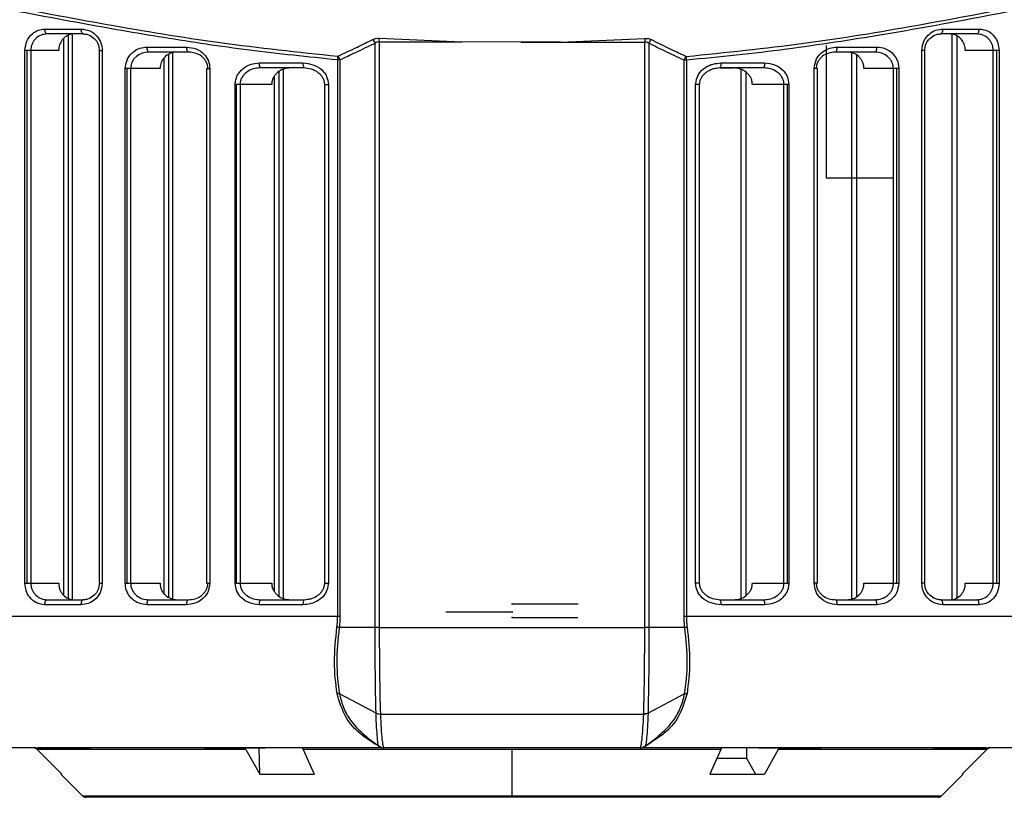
# Model space of a CAD drawing. Header units: millimetres. Extents: x -155 to 150, y 0 to 248.
# Tile 8 of 16: x 54 to 114, y 5 to 52. Entities that reach past the tile are written whole.
import ezdxf

# ---------------------------------------------------------------- set-up
doc = ezdxf.new("R2010")
doc.units = ezdxf.units.MM
doc.header["$PDSIZE"] = -1

msp = doc.modelspace()

# ---------------------------------------------------------------- linework, layer by layer
at = {"color": 7, "linetype": 'Continuous', "lineweight": 25}
for p, q in [((55.569, 51.752), (57.77, 51.752)), ((57.895, 51.452), (55.705, 51.452)), ((57.217, 51.452), (57.217, 17.081)), ((57.911, 51.452), (57.344, 51.452)), ((112.157, 51.452), (109.967, 51.452)), ((110.092, 51.752), (112.293, 51.752)), ((110.645, 51.452), (110.645, 17.081)), ((56.712, 17.347), (56.712, 51.188)), ((57.005, 17.151), (57.005, 51.383)), ((75.618, 15.395), (75.618, 50.892)), ((75.869, 50.966), (80.885, 50.963)), ((75.869, 50.966), (75.869, 15.395)), ((75.871, 51.192), (80.885, 50.963)), ((86.87, 50.96), (80.885, 50.963)), ((86.87, 50.96), (91.992, 51.184)), ((86.87, 50.96), (91.993, 50.958)), ((91.993, 15.395), (91.993, 50.958)), ((92.244, 50.884), (92.244, 15.395)), ((110.938, 51.333), (110.938, 17.2)), ((54.356, 18.081), (54.356, 50.452)), ((56.404, 50.452), (54.356, 50.452)), ((54.498, 18.081), (54.498, 50.452)), ((54.71, 50.452), (54.71, 18.081)), ((58.865, 50.452), (58.865, 18.081)), ((58.865, 50.452), (59.046, 50.452)), ((59.046, 50.452), (59.046, 18.081)), ((61.774, 50.655), (64.185, 50.655)), ((64.279, 50.355), (61.881, 50.355)), ((63.315, 50.305), (63.315, 17.132)), ((105.981, 50.355), (103.582, 50.355)), ((103.677, 50.655), (106.088, 50.655)), ((104.547, 50.304), (104.547, 17.132)), ((108.816, 18.081), (108.816, 50.452)), ((108.996, 50.452), (108.816, 50.452)), ((108.996, 18.081), (108.996, 50.452)), ((113.506, 50.452), (111.458, 50.452)), ((113.152, 18.081), (113.152, 50.452)), ((113.364, 18.081), (113.364, 50.452)), ((113.506, 50.452), (113.506, 18.081)), ((62.801, 17.446), (62.801, 49.972)), ((63.094, 17.224), (63.094, 50.212)), ((68.582, 49.687), (71.238, 49.687)), ((73.482, 49.875), (73.345, 49.875)), ((73.345, 16.081), (73.345, 49.875)), ((73.482, 49.875), (73.482, 16.081)), ((94.38, 16.081), (94.38, 49.86)), ((94.517, 49.86), (94.38, 49.86)), ((94.517, 49.86), (94.517, 16.081)), ((96.624, 49.688), (99.28, 49.688)), ((104.84, 50.167), (104.84, 17.269)), ((60.447, 18.081), (60.447, 49.355)), ((62.561, 49.355), (60.447, 49.355)), ((60.56, 18.081), (60.56, 49.355)), ((60.772, 49.355), (60.772, 18.081)), ((65.372, 49.355), (65.372, 18.081)), ((65.372, 49.355), (65.584, 49.355)), ((65.584, 49.355), (65.584, 18.081)), ((71.299, 49.387), (68.655, 49.387)), ((69.799, 17.294), (69.799, 49.175)), ((70.034, 49.302), (70.034, 17.166)), ((96.563, 49.388), (96.119, 49.328)), ((99.207, 49.388), (96.563, 49.388)), ((96.564, 49.387), (97.384, 49.387)), ((97.828, 49.303), (97.828, 17.166)), ((98.121, 49.143), (98.121, 17.325)), ((102.278, 18.081), (102.278, 49.355)), ((102.49, 49.355), (102.278, 49.355)), ((102.49, 18.081), (102.49, 49.355)), ((107.415, 49.355), (105.301, 49.355)), ((107.09, 18.081), (107.09, 49.355)), ((107.302, 18.081), (107.302, 49.355)), ((107.415, 49.355), (107.415, 18.081)), ((69.506, 17.566), (69.506, 48.903)), ((67.123, 18.081), (67.123, 48.387)), ((69.338, 48.387), (67.123, 48.387)), ((67.203, 18.081), (67.203, 48.387)), ((67.416, 48.387), (67.416, 18.081)), ((72.539, 48.388), (72.539, 48.387)), ((72.539, 48.387), (72.539, 18.081)), ((72.539, 48.387), (72.785, 48.387)), ((72.785, 48.387), (72.785, 18.081)), ((95.077, 18.081), (95.077, 48.388)), ((95.323, 48.388), (95.077, 48.388)), ((95.323, 18.081), (95.323, 48.388)), ((100.739, 48.388), (98.524, 48.388)), ((100.446, 18.081), (100.446, 48.388)), ((100.659, 18.081), (100.659, 48.388)), ((100.739, 48.388), (100.739, 18.081)), ((54.356, 18.081), (56.404, 18.081)), ((58.865, 18.081), (59.046, 18.081)), ((60.447, 18.081), (62.561, 18.081)), ((65.372, 18.081), (65.584, 18.081)), ((67.123, 18.081), (69.338, 18.081)), ((72.539, 18.081), (72.785, 18.081)), ((95.323, 18.081), (95.077, 18.081)), ((98.524, 18.081), (100.739, 18.081)), ((102.49, 18.081), (102.278, 18.081)), ((105.301, 18.081), (107.415, 18.081)), ((108.996, 18.081), (108.816, 18.081)), ((111.458, 18.081), (113.506, 18.081)), ((57.77, 16.781), (55.569, 16.781)), ((55.705, 17.081), (57.895, 17.081)), ((64.185, 16.781), (61.774, 16.781)), ((61.881, 17.081), (64.279, 17.081)), ((71.238, 16.781), (68.582, 16.781)), ((68.655, 17.081), (71.299, 17.081)), ((71.299, 17.081), (71.743, 17.141)), ((96.563, 17.081), (99.207, 17.081)), ((99.28, 16.781), (96.624, 16.781)), ((103.582, 17.081), (105.981, 17.081)), ((106.088, 16.781), (103.677, 16.781)), ((109.967, 17.081), (112.157, 17.081)), ((112.293, 16.781), (110.092, 16.781)), ((21.431, 16.081), (73.482, 16.081)), ((94.38, 16.081), (146.431, 16.081)), ((75.618, 15.395), (73.437, 15.395)), ((94.425, 15.395), (92.244, 15.395)), ((75.673, 10.2), (73.448, 11.362)), ((94.414, 11.362), (92.189, 10.2)), ((75.935, 10.14), (91.927, 10.14)), ((75.131, 8.715), (75.875, 8.166)), ((91.987, 8.165), (92.73, 8.714)), ((55.014, 8.081), (46.398, 8.081)), ((55.089, 7.993), (56.598, 6.481)), ((67.763, 7.993), (55.089, 7.993)), ((57.794, 8.081), (55.138, 8.081)), ((55.559, 8.087), (57.52, 8.087)), ((66.86, 8.081), (58.383, 8.081)), ((65.925, 8.087), (68.079, 8.087)), ((67.763, 7.993), (68.609, 6.481)), ((68.948, 8.081), (68.502, 8.081)), ((68.608, 6.483), (68.569, 8.081)), ((76.041, 8.081), (68.95, 8.081)), ((96.605, 7.993), (71.257, 7.993)), ((71.257, 7.993), (71.92, 6.481)), ((91.705, 8.081), (76.157, 8.081)), ((83.931, 5.081), (83.931, 7.993)), ((99.36, 8.081), (91.82, 8.081)), ((92.009, 8.199), (92.001, 8.179)), ((96.605, 7.993), (95.942, 6.481)), ((98.165, 8.081), (98.171, 7.465)), ((100.098, 7.993), (99.253, 6.481)), ((99.78, 8.086), (101.933, 8.086)), ((99.783, 8.087), (101.937, 8.087)), ((112.773, 7.993), (100.098, 7.993)), ((109.479, 8.081), (101.002, 8.081)), ((112.723, 8.081), (110.068, 8.081)), ((110.337, 8.086), (112.298, 8.086)), ((110.342, 8.087), (112.303, 8.087)), ((112.773, 7.993), (111.264, 6.481)), ((121.464, 8.081), (112.848, 8.081)), ((96.374, 7.465), (98.171, 7.465)), ((98.171, 7.465), (98.722, 6.481)), ((56.531, 6.481), (57.843, 5.169)), ((56.531, 6.481), (56.598, 6.481)), ((68.608, 6.483), (71.919, 6.483)), ((68.609, 6.481), (71.92, 6.481)), ((69.14, 6.481), (69.141, 6.483)), ((95.942, 6.481), (99.253, 6.481)), ((110.019, 5.169), (111.331, 6.481)), ((111.264, 6.481), (111.331, 6.481)), ((57.843, 5.169), (110.019, 5.169)), ((109.807, 5.081), (58.055, 5.081))]:
    msp.add_line(p, q, dxfattribs=at)
at = {"color": 7, "linetype": 'Continuous'}
for p, q in [((103.02, 42.72), (103.02, 50.746)), ((103.02, 42.72), (107.033, 42.72)), ((83.931, 16.831), (87.944, 16.831)), ((83.931, 16.331), (79.918, 16.331)), ((83.931, 16.011), (87.922, 16.011))]:
    msp.add_line(p, q, dxfattribs=at)
at = {"color": 7, "linetype": 'Continuous', "lineweight": 25, "flags": 128}
for points in [[(55.705, 51.452), (55.678, 51.458), (55.653, 51.475), (55.629, 51.503), (55.608, 51.54), (55.591, 51.586), (55.579, 51.637), (55.571, 51.694), (55.569, 51.752)], [(57.895, 51.452), (57.871, 51.458), (57.847, 51.475), (57.825, 51.503), (57.806, 51.54), (57.791, 51.586), (57.779, 51.637), (57.772, 51.694), (57.77, 51.752)], [(109.967, 51.452), (109.991, 51.458), (110.015, 51.475), (110.036, 51.503), (110.055, 51.54), (110.071, 51.586), (110.083, 51.637), (110.09, 51.694), (110.092, 51.752)], [(112.157, 51.452), (112.184, 51.458), (112.209, 51.475), (112.233, 51.503), (112.254, 51.54), (112.27, 51.586), (112.283, 51.637), (112.291, 51.694), (112.293, 51.752)], [(61.881, 50.355), (61.86, 50.36), (61.84, 50.378), (61.821, 50.405), (61.805, 50.443), (61.792, 50.488), (61.782, 50.54), (61.776, 50.596), (61.774, 50.655)], [(64.279, 50.355), (64.261, 50.36), (64.243, 50.378), (64.227, 50.405), (64.212, 50.443), (64.201, 50.488), (64.192, 50.54), (64.187, 50.596), (64.185, 50.655)], [(103.582, 50.355), (103.601, 50.36), (103.619, 50.378), (103.635, 50.405), (103.649, 50.443), (103.661, 50.488), (103.67, 50.54), (103.675, 50.596), (103.677, 50.655)], [(105.981, 50.355), (106.002, 50.36), (106.022, 50.378), (106.04, 50.405), (106.057, 50.443), (106.07, 50.488), (106.08, 50.54), (106.086, 50.596), (106.088, 50.655)], [(55.569, 16.781), (55.571, 16.84), (55.579, 16.896), (55.591, 16.948), (55.608, 16.993), (55.629, 17.031), (55.653, 17.058), (55.678, 17.075), (55.705, 17.081)], [(57.77, 16.781), (57.772, 16.84), (57.779, 16.896), (57.791, 16.948), (57.806, 16.993), (57.825, 17.031), (57.847, 17.058), (57.871, 17.075), (57.895, 17.081)], [(61.774, 16.781), (61.776, 16.84), (61.782, 16.896), (61.792, 16.948), (61.805, 16.993), (61.821, 17.031), (61.84, 17.058), (61.86, 17.075), (61.881, 17.081)], [(64.185, 16.781), (64.187, 16.84), (64.192, 16.896), (64.201, 16.948), (64.212, 16.993), (64.227, 17.031), (64.243, 17.058), (64.261, 17.075), (64.279, 17.081)], [(103.677, 16.781), (103.675, 16.84), (103.67, 16.896), (103.661, 16.948), (103.649, 16.993), (103.635, 17.031), (103.619, 17.058), (103.601, 17.075), (103.582, 17.081)], [(106.088, 16.781), (106.086, 16.84), (106.08, 16.896), (106.07, 16.948), (106.057, 16.993), (106.04, 17.031), (106.022, 17.058), (106.002, 17.075), (105.981, 17.081)], [(110.092, 16.781), (110.09, 16.84), (110.083, 16.896), (110.071, 16.948), (110.055, 16.993), (110.036, 17.031), (110.015, 17.058), (109.991, 17.075), (109.967, 17.081)], [(112.293, 16.781), (112.291, 16.84), (112.283, 16.896), (112.27, 16.948), (112.254, 16.993), (112.233, 17.031), (112.209, 17.058), (112.184, 17.075), (112.157, 17.081)]]:
    msp.add_lwpolyline(points, dxfattribs=at)
at = {"color": 7, "linetype": 'Continuous', "lineweight": 25}
for centre, radius, start, end in [((75.162, 50.758), 0.475, 16.47765, 49.43723), ((74.196, 51.094), 1.678, 355.62911, 3.36413), ((93.667, 51.082), 1.678, 176.48959, 184.22561), ((92.7, 50.748), 0.475, 130.45095, 163.43617), ((68.942, 49.617), 0.367, 168.94276, 218.6535), ((71.653, 49.616), 0.421, 170.17003, 212.78927), ((72.102, 49.999), 1.249, 354.32471, 4.67884), ((73.03, 49.756), 0.468, 14.72678, 47.37627), ((94.832, 49.74), 0.468, 132.48858, 165.16957), ((95.761, 49.98), 1.249, 175.13958, 185.49587), ((96.209, 49.616), 0.421, 327.21074, 9.82997), ((98.92, 49.617), 0.367, 321.34651, 11.05724), ((68.942, 16.852), 0.367, 141.3465, 191.05724), ((71.653, 16.853), 0.421, 147.21073, 189.82997), ((96.209, 16.853), 0.421, 350.17003, 32.78926), ((98.92, 16.852), 0.367, 348.94276, 38.65349), ((75.961, 10.795), 0.656, 243.99367, 267.74001), ((91.901, 10.795), 0.656, 272.24404, 295.99283), ((54.878, 7.782), 0.299, 44.91322, 89.98788), ((71.14, 7.963), 0.121, 14.65079, 78.59524), ((76.157, 8.58), 0.499, 233.5482, 254.40942), ((91.705, 8.58), 0.499, 285.5908, 306.4518), ((96.722, 7.963), 0.121, 101.40476, 165.34921), ((112.984, 7.782), 0.299, 90.01212, 135.08678), ((58.055, 5.381), 0.3, 225, 270), ((109.807, 5.381), 0.3, 270, 315)]:
    msp.add_arc(centre, radius, start, end, dxfattribs=at)
for points, knots in [([(21.284, 53.587), (21.358, 53.613), (21.507, 53.665), (22.821, 54.087), (24.914, 54.664), (27.835, 55.274), (31.526, 55.719), (35.947, 55.739), (41.018, 55.295), (46.649, 54.407), (52.765, 53.25), (59.284, 52.019), (66.149, 50.864), (70.947, 50.355), (73.347, 50.101)], [0, 0, 0, 0, 0.082766, 0.166311, 0.249538, 0.332695, 0.416463, 0.499377, 0.58239, 0.66618, 0.749386, 0.832914, 0.916439, 1, 1, 1, 1]), ([(94.516, 50.086), (96.91, 50.331), (101.692, 50.821), (108.542, 51.958), (115.045, 53.195), (121.148, 54.373), (126.774, 55.283), (131.842, 55.736), (136.264, 55.724), (139.959, 55.283), (142.888, 54.673), (144.996, 54.093), (146.331, 53.666), (146.496, 53.608), (146.578, 53.58)], [0, 0, 0, 0, 0.083529, 0.166903, 0.250548, 0.333741, 0.417487, 0.500697, 0.583522, 0.667195, 0.750455, 0.833555, 0.917174, 1, 1, 1, 1]), ([(73.345, 49.875), (71.547, 50.059), (67.96, 50.425), (62.75, 51.214), (57.711, 52.095), (53.164, 52.962), (49.139, 53.725), (45.598, 54.356), (42.275, 54.872), (39.125, 55.251), (36.186, 55.456), (33.493, 55.502), (31.059, 55.389), (28.914, 55.146), (26.939, 54.815), (25.307, 54.459), (24.023, 54.128), (23.08, 53.859), (22.346, 53.632), (21.818, 53.461), (21.49, 53.35), (21.45, 53.336), (21.431, 53.329)], [0, 0, 0, 0, 0.062756, 0.125229, 0.187911, 0.250636, 0.301937, 0.351363, 0.400973, 0.450301, 0.500453, 0.550051, 0.598549, 0.647759, 0.694989, 0.750083, 0.794577, 0.83453, 0.875026, 0.917935, 0.95959, 1, 1, 1, 1]), ([(146.431, 53.321), (146.375, 53.341), (146.262, 53.381), (145.547, 53.616), (144.844, 53.831), (144.394, 53.962), (143.893, 54.103), (143.321, 54.256), (142.578, 54.442), (141.749, 54.629), (140.924, 54.798), (140.121, 54.946), (139.262, 55.084), (138.274, 55.219), (136.794, 55.379), (134.653, 55.504), (131.851, 55.465), (128.964, 55.268), (126.046, 54.927), (123.593, 54.552), (121.676, 54.226), (120.396, 53.998), (119.121, 53.763), (117.831, 53.519), (116.458, 53.257), (114.563, 52.892), (112.185, 52.434), (109.325, 51.902), (106.455, 51.4), (103.54, 50.933), (100.589, 50.515), (97.576, 50.145), (95.53, 49.954), (94.517, 49.86)], [0, 0, 0, 0, 0.068458, 0.138832, 0.160618, 0.183635, 0.202853, 0.2245, 0.249716, 0.280538, 0.302377, 0.320561, 0.345302, 0.367554, 0.390864, 0.444752, 0.499247, 0.545814, 0.591674, 0.638379, 0.656383, 0.675257, 0.693173, 0.710004, 0.728683, 0.74921, 0.786069, 0.822044, 0.858671, 0.893343, 0.928756, 0.964743, 1, 1, 1, 1]), ([(54.356, 50.452), (54.38, 50.648), (54.428, 51.04), (54.76, 51.464), (55.157, 51.709), (55.431, 51.738), (55.569, 51.752)], [0, 0, 0, 0, 0.279346, 0.558547, 0.778834, 1, 1, 1, 1]), ([(55.705, 51.452), (55.578, 51.439), (55.326, 51.411), (55.048, 51.225), (54.876, 51.021), (54.781, 50.841), (54.721, 50.649), (54.713, 50.517), (54.71, 50.452)], [0, 0, 0, 0, 0.250147, 0.4993502, 0.6309971, 0.7579168, 0.8807004, 1, 1, 1, 1]), ([(57.344, 51.452), (57.233, 51.44), (57.012, 51.417), (56.721, 51.229), (56.511, 50.957), (56.415, 50.679), (56.407, 50.509), (56.404, 50.452)], [0, 0, 0, 0, 0.2294834, 0.4591983, 0.6820562, 0.8937423, 1, 1, 1, 1]), ([(57.77, 51.752), (57.95, 51.729), (58.309, 51.684), (58.731, 51.351), (58.997, 50.92), (59.03, 50.608), (59.046, 50.452)], [0, 0, 0, 0, 0.280006, 0.559267, 0.779348, 1, 1, 1, 1]), ([(57.872, 51.457), (57.95, 51.452), (58.102, 51.442), (58.373, 51.34), (58.639, 51.131), (58.832, 50.8), (58.855, 50.562), (58.865, 50.452)], [0, 0, 0, 0, 0.1554296, 0.3028646, 0.5688239, 0.8000157, 1, 1, 1, 1]), ([(108.816, 50.452), (108.843, 50.65), (108.896, 51.046), (109.252, 51.467), (109.667, 51.71), (109.95, 51.738), (110.092, 51.752)], [0, 0, 0, 0, 0.279191, 0.558475, 0.778895, 1, 1, 1, 1]), ([(108.996, 50.452), (109.007, 50.562), (109.029, 50.799), (109.222, 51.131), (109.489, 51.339), (109.76, 51.441), (109.912, 51.452), (109.99, 51.457)], [0, 0, 0, 0, 0.199434, 0.430747, 0.696878, 0.844103, 1, 1, 1, 1]), ([(111.458, 50.452), (111.448, 50.561), (111.429, 50.777), (111.28, 51.068), (111.058, 51.293), (110.791, 51.429), (110.603, 51.445), (110.518, 51.452)], [0, 0, 0, 0, 0.2016485, 0.4031564, 0.60863, 0.8234011, 1, 1, 1, 1]), ([(113.152, 50.452), (113.148, 50.52), (113.14, 50.656), (113.078, 50.85), (112.982, 51.027), (112.812, 51.227), (112.535, 51.411), (112.283, 51.439), (112.157, 51.452)], [0, 0, 0, 0, 0.124414, 0.250965, 0.372902, 0.501166, 0.750416, 1, 1, 1, 1]), ([(112.293, 51.752), (112.468, 51.729), (112.816, 51.683), (113.215, 51.346), (113.462, 50.915), (113.491, 50.607), (113.506, 50.452)], [0, 0, 0, 0, 0.279864, 0.55905, 0.779173, 1, 1, 1, 1]), ([(73.347, 50.101), (73.745, 50.284), (74.457, 50.612), (75.161, 50.964), (75.471, 51.119)], [0, 0, 0, 0, 0.559996, 1, 1, 1, 1]), ([(75.618, 50.892), (75.221, 50.696), (74.513, 50.345), (73.797, 50.019), (73.482, 49.875)], [0, 0, 0, 0, 0.5599951, 1, 1, 1, 1]), ([(75.471, 51.119), (75.538, 51.146), (75.657, 51.194), (75.805, 51.193), (75.871, 51.192)], [0, 0, 0, 0, 0.559916, 1, 1, 1, 1]), ([(75.869, 50.966), (75.846, 50.967), (75.801, 50.969), (75.709, 50.952), (75.655, 50.917), (75.618, 50.892)], [0, 0, 0, 0, 0.234944, 0.475405, 1, 1, 1, 1]), ([(84.464, 50.962), (84.61, 50.962), (87.122, 50.96), (89.63, 50.959), (91.993, 50.958)], [0, 0, 0, 0, 0.0578723, 1, 1, 1, 1]), ([(91.992, 51.184), (92.075, 51.183), (92.224, 51.182), (92.34, 51.132), (92.391, 51.11)], [0, 0, 0, 0, 0.5582633, 1, 1, 1, 1]), ([(92.244, 50.884), (92.207, 50.908), (92.153, 50.943), (92.061, 50.961), (92.015, 50.959), (91.993, 50.958)], [0, 0, 0, 0, 0.524935, 0.765329, 1, 1, 1, 1]), ([(94.38, 49.86), (93.979, 50.045), (93.264, 50.374), (92.556, 50.728), (92.244, 50.884)], [0, 0, 0, 0, 0.559995, 1, 1, 1, 1]), ([(92.391, 51.11), (92.786, 50.912), (93.491, 50.559), (94.203, 50.23), (94.516, 50.086)], [0, 0, 0, 0, 0.559997, 1, 1, 1, 1]), ([(60.447, 49.355), (60.475, 49.555), (60.531, 49.955), (60.902, 50.376), (61.333, 50.614), (61.627, 50.641), (61.774, 50.655)], [0, 0, 0, 0, 0.279102, 0.5583904, 0.778951, 1, 1, 1, 1]), ([(61.881, 50.355), (61.744, 50.342), (61.472, 50.317), (61.164, 50.139), (60.971, 49.941), (60.86, 49.762), (60.786, 49.565), (60.777, 49.424), (60.772, 49.355)], [0, 0, 0, 0, 0.250109, 0.499526, 0.628763, 0.749716, 0.876398, 1, 1, 1, 1]), ([(63.593, 50.355), (63.467, 50.342), (63.215, 50.316), (62.886, 50.115), (62.657, 49.824), (62.569, 49.551), (62.563, 49.396), (62.561, 49.355)], [0, 0, 0, 0, 0.24349, 0.487453, 0.716886, 0.924469, 1, 1, 1, 1]), ([(64.185, 50.655), (64.378, 50.633), (64.764, 50.59), (65.225, 50.267), (65.527, 49.834), (65.565, 49.515), (65.584, 49.355)], [0, 0, 0, 0, 0.280204, 0.559819, 0.77962, 1, 1, 1, 1]), ([(65.46, 49.355), (65.455, 49.426), (65.444, 49.571), (65.361, 49.77), (65.237, 49.949), (65.028, 50.144), (64.703, 50.317), (64.421, 50.342), (64.279, 50.355)], [0, 0, 0, 0, 0.123002, 0.250817, 0.37005, 0.500996, 0.750291, 1, 1, 1, 1]), ([(102.278, 49.355), (102.309, 49.558), (102.371, 49.964), (102.772, 50.381), (103.222, 50.614), (103.525, 50.641), (103.677, 50.655)], [0, 0, 0, 0, 0.278874, 0.558391, 0.779184, 1, 1, 1, 1]), ([(103.582, 50.355), (103.441, 50.342), (103.158, 50.317), (102.833, 50.144), (102.624, 49.948), (102.5, 49.769), (102.418, 49.57), (102.407, 49.426), (102.402, 49.355)], [0, 0, 0, 0, 0.249935, 0.499589, 0.630551, 0.749861, 0.877305, 1, 1, 1, 1]), ([(105.301, 49.355), (105.297, 49.423), (105.288, 49.561), (105.222, 49.756), (105.121, 49.933), (104.943, 50.132), (104.657, 50.315), (104.398, 50.341), (104.269, 50.355)], [0, 0, 0, 0, 0.124726, 0.250471, 0.37449, 0.500774, 0.750099, 1, 1, 1, 1]), ([(107.09, 49.355), (107.085, 49.421), (107.077, 49.555), (107.007, 49.751), (106.896, 49.935), (106.699, 50.138), (106.39, 50.317), (106.118, 50.342), (105.981, 50.355)], [0, 0, 0, 0, 0.117352, 0.239153, 0.366682, 0.501053, 0.750317, 1, 1, 1, 1]), ([(106.088, 50.655), (106.254, 50.637), (106.588, 50.603), (106.955, 50.366), (107.183, 50.107), (107.313, 49.877), (107.399, 49.623), (107.409, 49.444), (107.415, 49.355)], [0, 0, 0, 0, 0.249552, 0.498725, 0.624906, 0.749015, 0.874961, 1, 1, 1, 1]), ([(67.123, 48.387), (67.129, 48.479), (67.141, 48.664), (67.24, 48.922), (67.388, 49.154), (67.645, 49.411), (68.047, 49.638), (68.403, 49.671), (68.582, 49.687)], [0, 0, 0, 0, 0.124338, 0.250394, 0.373787, 0.500791, 0.750444, 1, 1, 1, 1]), ([(71.238, 49.687), (71.445, 49.667), (71.858, 49.627), (72.365, 49.319), (72.716, 48.887), (72.762, 48.554), (72.785, 48.387)], [0, 0, 0, 0, 0.279472, 0.55892, 0.779703, 1, 1, 1, 1]), ([(95.077, 48.388), (95.115, 48.598), (95.19, 49.021), (95.647, 49.428), (96.136, 49.65), (96.461, 49.675), (96.624, 49.688)], [0, 0, 0, 0, 0.278494, 0.558694, 0.779775, 1, 1, 1, 1]), ([(99.28, 49.688), (99.48, 49.667), (99.879, 49.626), (100.36, 49.31), (100.679, 48.876), (100.719, 48.55), (100.739, 48.388)], [0, 0, 0, 0, 0.279473, 0.559389, 0.779518, 1, 1, 1, 1]), ([(68.655, 49.387), (68.509, 49.376), (68.216, 49.352), (67.871, 49.184), (67.644, 48.982), (67.513, 48.794), (67.431, 48.594), (67.421, 48.455), (67.416, 48.387)], [0, 0, 0, 0, 0.2497904, 0.4996658, 0.6375106, 0.7655592, 0.8856485, 1, 1, 1, 1]), ([(70.478, 49.387), (70.34, 49.375), (70.063, 49.35), (69.75, 49.177), (69.549, 48.981), (69.432, 48.802), (69.353, 48.602), (69.343, 48.459), (69.338, 48.387)], [0, 0, 0, 0, 0.248644, 0.497585, 0.625038, 0.74866, 0.875179, 1, 1, 1, 1]), ([(71.277, 49.409), (71.434, 49.392), (71.743, 49.36), (72.092, 49.175), (72.314, 48.971), (72.439, 48.793), (72.523, 48.596), (72.535, 48.457), (72.54, 48.387)], [0, 0, 0, 0, 0.2640837, 0.5214358, 0.6466997, 0.767575, 0.8845973, 1, 1, 1, 1]), ([(95.322, 48.388), (95.327, 48.456), (95.339, 48.595), (95.422, 48.792), (95.547, 48.97), (95.769, 49.174), (96.118, 49.36), (96.428, 49.392), (96.585, 49.409)], [0, 0, 0, 0, 0.114731, 0.231588, 0.352556, 0.477312, 0.735709, 1, 1, 1, 1]), ([(98.524, 48.388), (98.519, 48.458), (98.51, 48.601), (98.431, 48.801), (98.315, 48.98), (98.114, 49.176), (97.8, 49.35), (97.522, 49.375), (97.384, 49.388)], [0, 0, 0, 0, 0.124327, 0.250393, 0.373675, 0.500857, 0.750615, 1, 1, 1, 1]), ([(100.446, 48.388), (100.441, 48.461), (100.429, 48.609), (100.339, 48.813), (100.207, 48.993), (99.984, 49.187), (99.645, 49.353), (99.353, 49.376), (99.207, 49.388)], [0, 0, 0, 0, 0.1232629, 0.2512729, 0.3712274, 0.5022484, 0.7513117, 1, 1, 1, 1]), ([(55.569, 16.781), (55.394, 16.804), (55.046, 16.85), (54.646, 17.187), (54.4, 17.619), (54.371, 17.927), (54.356, 18.081)], [0, 0, 0, 0, 0.279864, 0.55905, 0.779173, 1, 1, 1, 1]), ([(54.71, 18.081), (54.714, 18.013), (54.722, 17.877), (54.784, 17.684), (54.88, 17.507), (55.05, 17.307), (55.327, 17.122), (55.579, 17.095), (55.705, 17.081)], [0, 0, 0, 0, 0.1244142, 0.2509654, 0.3729017, 0.5011662, 0.7504164, 1, 1, 1, 1]), ([(56.404, 18.081), (56.408, 18.014), (56.415, 17.88), (56.473, 17.687), (56.562, 17.511), (56.722, 17.311), (56.982, 17.123), (57.223, 17.095), (57.344, 17.081)], [0, 0, 0, 0, 0.125013, 0.250535, 0.375094, 0.500842, 0.749982, 1, 1, 1, 1]), ([(59.046, 18.081), (59.019, 17.883), (58.966, 17.488), (58.609, 17.066), (58.195, 16.824), (57.911, 16.795), (57.77, 16.781)], [0, 0, 0, 0, 0.279191, 0.558475, 0.778895, 1, 1, 1, 1]), ([(58.865, 18.081), (58.855, 17.971), (58.833, 17.734), (58.64, 17.403), (58.373, 17.194), (58.102, 17.092), (57.95, 17.082), (57.872, 17.076)], [0, 0, 0, 0, 0.199434, 0.430747, 0.696878, 0.844103, 1, 1, 1, 1]), ([(61.774, 16.781), (61.607, 16.799), (61.274, 16.833), (60.907, 17.07), (60.679, 17.329), (60.549, 17.559), (60.463, 17.813), (60.453, 17.992), (60.447, 18.081)], [0, 0, 0, 0, 0.249552, 0.498725, 0.624906, 0.749015, 0.874961, 1, 1, 1, 1]), ([(60.772, 18.081), (60.776, 18.015), (60.785, 17.88), (60.855, 17.685), (60.966, 17.501), (61.163, 17.297), (61.472, 17.119), (61.744, 17.094), (61.881, 17.081)], [0, 0, 0, 0, 0.1173518, 0.2391528, 0.3666815, 0.501053, 0.7503172, 1, 1, 1, 1]), ([(62.561, 18.081), (62.565, 18.013), (62.573, 17.875), (62.64, 17.68), (62.741, 17.502), (62.919, 17.304), (63.205, 17.121), (63.463, 17.095), (63.593, 17.081)], [0, 0, 0, 0, 0.124726, 0.250471, 0.37449, 0.500774, 0.750099, 1, 1, 1, 1]), ([(65.584, 18.081), (65.553, 17.878), (65.491, 17.472), (65.09, 17.055), (64.64, 16.822), (64.336, 16.795), (64.185, 16.781)], [0, 0, 0, 0, 0.278874, 0.558391, 0.779184, 1, 1, 1, 1]), ([(64.279, 17.081), (64.421, 17.094), (64.703, 17.119), (65.029, 17.292), (65.238, 17.488), (65.361, 17.667), (65.444, 17.866), (65.455, 18.01), (65.46, 18.081)], [0, 0, 0, 0, 0.249935, 0.499589, 0.630551, 0.749861, 0.877305, 1, 1, 1, 1]), ([(68.582, 16.781), (68.382, 16.802), (67.983, 16.843), (67.502, 17.159), (67.183, 17.593), (67.143, 17.918), (67.123, 18.081)], [0, 0, 0, 0, 0.2794735, 0.5593888, 0.7795177, 1, 1, 1, 1]), ([(67.416, 18.081), (67.421, 18.008), (67.433, 17.86), (67.523, 17.656), (67.655, 17.476), (67.878, 17.282), (68.217, 17.116), (68.509, 17.093), (68.655, 17.081)], [0, 0, 0, 0, 0.123263, 0.251273, 0.371227, 0.502248, 0.751312, 1, 1, 1, 1]), ([(69.338, 18.081), (69.343, 18.01), (69.352, 17.868), (69.431, 17.668), (69.547, 17.489), (69.748, 17.293), (70.062, 17.119), (70.339, 17.094), (70.478, 17.081)], [0, 0, 0, 0, 0.1243272, 0.2503929, 0.373675, 0.5008565, 0.7506149, 1, 1, 1, 1]), ([(72.785, 18.081), (72.747, 17.871), (72.671, 17.448), (72.215, 17.04), (71.726, 16.819), (71.401, 16.794), (71.238, 16.781)], [0, 0, 0, 0, 0.278494, 0.558694, 0.779775, 1, 1, 1, 1]), ([(72.54, 18.081), (72.535, 18.012), (72.523, 17.874), (72.44, 17.677), (72.315, 17.499), (72.093, 17.295), (71.744, 17.109), (71.434, 17.077), (71.277, 17.06)], [0, 0, 0, 0, 0.114731, 0.231588, 0.352556, 0.477312, 0.735709, 1, 1, 1, 1]), ([(96.624, 16.781), (96.417, 16.801), (96.004, 16.842), (95.497, 17.15), (95.146, 17.582), (95.1, 17.915), (95.077, 18.081)], [0, 0, 0, 0, 0.279472, 0.55892, 0.779703, 1, 1, 1, 1]), ([(96.585, 17.06), (96.428, 17.077), (96.119, 17.109), (95.77, 17.294), (95.548, 17.498), (95.423, 17.676), (95.338, 17.873), (95.327, 18.012), (95.322, 18.081)], [0, 0, 0, 0, 0.264084, 0.521436, 0.6467, 0.767575, 0.884597, 1, 1, 1, 1]), ([(97.384, 17.081), (97.522, 17.094), (97.798, 17.118), (98.112, 17.292), (98.313, 17.488), (98.43, 17.667), (98.509, 17.867), (98.519, 18.01), (98.524, 18.081)], [0, 0, 0, 0, 0.248644, 0.497585, 0.625038, 0.74866, 0.875179, 1, 1, 1, 1]), ([(99.207, 17.081), (99.353, 17.093), (99.646, 17.116), (99.991, 17.285), (100.218, 17.487), (100.349, 17.674), (100.431, 17.875), (100.441, 18.014), (100.446, 18.081)], [0, 0, 0, 0, 0.24979, 0.499666, 0.637511, 0.765559, 0.885648, 1, 1, 1, 1]), ([(100.739, 18.081), (100.733, 17.99), (100.721, 17.805), (100.621, 17.546), (100.474, 17.314), (100.217, 17.058), (99.815, 16.83), (99.459, 16.797), (99.28, 16.781)], [0, 0, 0, 0, 0.1243382, 0.2503943, 0.3737873, 0.5007909, 0.7504444, 1, 1, 1, 1]), ([(103.677, 16.781), (103.484, 16.803), (103.098, 16.846), (102.637, 17.169), (102.335, 17.602), (102.297, 17.921), (102.278, 18.081)], [0, 0, 0, 0, 0.280204, 0.559819, 0.77962, 1, 1, 1, 1]), ([(102.402, 18.081), (102.407, 18.01), (102.418, 17.865), (102.501, 17.666), (102.625, 17.487), (102.834, 17.291), (103.159, 17.119), (103.441, 17.094), (103.582, 17.081)], [0, 0, 0, 0, 0.1230019, 0.2508168, 0.3700497, 0.5009963, 0.7502905, 1, 1, 1, 1]), ([(104.269, 17.081), (104.398, 17.094), (104.657, 17.121), (104.942, 17.303), (105.12, 17.502), (105.221, 17.679), (105.288, 17.874), (105.297, 18.012), (105.301, 18.081)], [0, 0, 0, 0, 0.249549, 0.498706, 0.624946, 0.74901, 0.874902, 1, 1, 1, 1]), ([(105.981, 17.081), (106.118, 17.094), (106.39, 17.119), (106.697, 17.297), (106.891, 17.495), (107.002, 17.673), (107.076, 17.871), (107.085, 18.012), (107.09, 18.081)], [0, 0, 0, 0, 0.250109, 0.499526, 0.628763, 0.749716, 0.876398, 1, 1, 1, 1]), ([(107.415, 18.081), (107.387, 17.881), (107.331, 17.481), (106.96, 17.06), (106.529, 16.822), (106.235, 16.795), (106.088, 16.781)], [0, 0, 0, 0, 0.279102, 0.55839, 0.778951, 1, 1, 1, 1]), ([(110.092, 16.781), (109.912, 16.804), (109.552, 16.849), (109.131, 17.182), (108.865, 17.614), (108.832, 17.925), (108.816, 18.081)], [0, 0, 0, 0, 0.280006, 0.559267, 0.779348, 1, 1, 1, 1]), ([(109.99, 17.076), (109.912, 17.081), (109.76, 17.092), (109.489, 17.194), (109.223, 17.402), (109.029, 17.733), (109.007, 17.971), (108.996, 18.081)], [0, 0, 0, 0, 0.1554296, 0.3028646, 0.5688239, 0.8000157, 1, 1, 1, 1]), ([(110.518, 17.081), (110.639, 17.095), (110.879, 17.123), (111.14, 17.311), (111.299, 17.511), (111.388, 17.687), (111.447, 17.879), (111.454, 18.014), (111.458, 18.081)], [0, 0, 0, 0, 0.249493, 0.49869, 0.624365, 0.748947, 0.874698, 1, 1, 1, 1]), ([(112.157, 17.081), (112.284, 17.095), (112.536, 17.122), (112.814, 17.308), (112.986, 17.512), (113.081, 17.693), (113.141, 17.885), (113.149, 18.016), (113.152, 18.081)], [0, 0, 0, 0, 0.250147, 0.4993502, 0.6309971, 0.7579168, 0.8807004, 1, 1, 1, 1]), ([(113.506, 18.081), (113.482, 17.885), (113.434, 17.494), (113.102, 17.069), (112.705, 16.824), (112.431, 16.795), (112.293, 16.781)], [0, 0, 0, 0, 0.279346, 0.558547, 0.778834, 1, 1, 1, 1]), ([(73.299, 15.42), (73.314, 15.543), (73.34, 15.762), (73.343, 15.984), (73.345, 16.081)], [0, 0, 0, 0, 0.559889, 1, 1, 1, 1]), ([(73.482, 16.081), (73.48, 15.952), (73.476, 15.722), (73.449, 15.495), (73.437, 15.395)], [0, 0, 0, 0, 0.559895, 1, 1, 1, 1]), ([(94.425, 15.395), (94.411, 15.522), (94.385, 15.75), (94.381, 15.98), (94.38, 16.081)], [0, 0, 0, 0, 0.559895, 1, 1, 1, 1]), ([(94.517, 16.081), (94.52, 15.957), (94.524, 15.735), (94.551, 15.516), (94.563, 15.42)], [0, 0, 0, 0, 0.559889, 1, 1, 1, 1]), ([(73.305, 11.383), (73.228, 12.004), (73.074, 13.253), (73.224, 14.695), (73.299, 15.42)], [0, 0, 0, 0, 0.497857, 1, 1, 1, 1]), ([(73.437, 15.395), (73.362, 14.674), (73.212, 13.234), (73.37, 11.986), (73.448, 11.362)], [0, 0, 0, 0, 0.500523, 1, 1, 1, 1]), ([(73.437, 15.395), (73.416, 15.399), (73.374, 15.408), (73.324, 15.416), (73.299, 15.42)], [0, 0, 0, 0, 0.500004, 1, 1, 1, 1]), ([(75.673, 10.206), (75.657, 10.982), (75.625, 12.534), (75.62, 14.441), (75.618, 15.395)], [0, 0, 0, 0, 0.499783, 1, 1, 1, 1]), ([(75.869, 15.395), (75.872, 14.437), (75.877, 12.506), (75.915, 10.933), (75.935, 10.14)], [0, 0, 0, 0, 0.4958843, 1, 1, 1, 1]), ([(75.869, 15.395), (78.88, 15.395), (84.259, 15.395), (89.629, 15.395), (91.993, 15.395)], [0, 0, 0, 0, 0.559882, 1, 1, 1, 1]), ([(91.927, 10.14), (91.947, 10.938), (91.985, 12.512), (91.99, 14.443), (91.993, 15.395)], [0, 0, 0, 0, 0.506867, 1, 1, 1, 1]), ([(92.244, 15.395), (92.242, 14.441), (92.237, 12.534), (92.205, 10.982), (92.189, 10.206)], [0, 0, 0, 0, 0.500208, 1, 1, 1, 1]), ([(94.414, 11.362), (94.492, 11.987), (94.65, 13.236), (94.5, 14.676), (94.425, 15.395)], [0, 0, 0, 0, 0.500447, 1, 1, 1, 1]), ([(94.563, 15.42), (94.638, 14.702), (94.788, 13.259), (94.634, 12.01), (94.557, 11.383)], [0, 0, 0, 0, 0.497889, 1, 1, 1, 1]), ([(73.448, 11.362), (73.426, 11.369), (73.383, 11.382), (73.331, 11.382), (73.305, 11.383)], [0, 0, 0, 0, 0.500001, 1, 1, 1, 1]), ([(76.041, 8.081), (76.011, 8.092), (75.948, 8.115), (75.553, 8.359), (74.695, 8.896), (73.759, 9.893), (73.456, 10.886), (73.305, 11.383)], [0, 0, 0, 0, 0.122676, 0.2506, 0.500254, 0.750018, 1, 1, 1, 1]), ([(73.448, 11.362), (73.525, 11.064), (73.677, 10.466), (74.243, 9.5), (74.789, 9.034), (75.144, 8.733)], [0, 0, 0, 0, 0.259536, 0.519563, 1, 1, 1, 1]), ([(92.625, 8.639), (93.013, 8.968), (93.593, 9.459), (94.185, 10.466), (94.337, 11.064), (94.414, 11.362)], [0, 0, 0, 0, 0.502584, 0.75153, 1, 1, 1, 1]), ([(94.557, 11.383), (94.408, 10.89), (94.11, 9.906), (93.333, 9.058), (92.91, 8.781), (92.791, 8.702)], [0, 0, 0, 0, 0.417777, 0.83519, 1, 1, 1, 1]), ([(94.414, 11.362), (94.435, 11.369), (94.479, 11.382), (94.531, 11.382), (94.557, 11.383)], [0, 0, 0, 0, 0.500002, 1, 1, 1, 1]), ([(75.673, 10.2), (75.673, 10.2), (75.673, 10.2), (75.673, 10.2), (75.673, 10.2), (75.673, 10.2), (75.673, 10.201), (75.673, 10.201), (75.673, 10.201), (75.673, 10.202), (75.673, 10.204), (75.673, 10.205), (75.673, 10.206)], [0, 0, 0, 0, 0.0062227, 0.0119764, 0.0177307, 0.0312944, 0.0555153, 0.0987668, 0.1760017, 0.3139211, 0.5602059, 1, 1, 1, 1]), ([(75.673, 10.2), (75.713, 10.183), (75.793, 10.149), (75.888, 10.14), (75.935, 10.136)], [0, 0, 0, 0, 0.500009, 1, 1, 1, 1]), ([(75.861, 8.179), (75.842, 8.205), (75.805, 8.256), (75.755, 8.671), (75.709, 9.3), (75.685, 9.9), (75.673, 10.2)], [0, 0, 0, 0, 0.250248, 0.499608, 0.749248, 1, 1, 1, 1]), ([(92.189, 10.2), (92.149, 10.183), (92.069, 10.149), (91.974, 10.14), (91.927, 10.136)], [0, 0, 0, 0, 0.500001, 1, 1, 1, 1]), ([(92.189, 10.2), (92.177, 9.9), (92.153, 9.3), (92.107, 8.673), (92.059, 8.272), (92.025, 8.222), (92.009, 8.199)], [0, 0, 0, 0, 0.260488, 0.519848, 0.778869, 1, 1, 1, 1]), ([(92.189, 10.206), (92.189, 10.205), (92.189, 10.203), (92.189, 10.202), (92.189, 10.201), (92.189, 10.2), (92.189, 10.2), (92.189, 10.2), (92.189, 10.2), (92.189, 10.2)], [0, 0, 0, 0, 0.559822, 0.806144, 0.914525, 0.962213, 0.983196, 0.991439, 1, 1, 1, 1]), ([(75.935, 10.14), (75.935, 10.139), (75.935, 10.138), (75.935, 10.136), (75.935, 10.136)], [0, 0, 0, 0, 0.559999, 1, 1, 1, 1]), ([(75.935, 10.136), (75.949, 9.84), (75.977, 9.23), (76.03, 8.606), (76.09, 8.168), (76.133, 8.112), (76.157, 8.081)], [0, 0, 0, 0, 0.242093, 0.500473, 0.727595, 1, 1, 1, 1]), ([(91.705, 8.081), (91.729, 8.112), (91.772, 8.169), (91.832, 8.606), (91.885, 9.23), (91.913, 9.841), (91.927, 10.136)], [0, 0, 0, 0, 0.273052, 0.499515, 0.758325, 1, 1, 1, 1]), ([(91.927, 10.136), (91.927, 10.137), (91.927, 10.138), (91.927, 10.139), (91.927, 10.14)], [0, 0, 0, 0, 0.56, 1, 1, 1, 1]), ([(92.791, 8.702), (92.591, 8.56), (92.223, 8.296), (91.916, 8.118), (91.852, 8.093), (91.82, 8.081)], [0, 0, 0, 0, 0.3760547, 0.6945543, 1, 1, 1, 1]), ([(55.014, 8.081), (55.074, 8.082), (55.195, 8.084), (55.438, 8.086), (55.559, 8.087)], [0, 0, 0, 0, 0.50023, 1, 1, 1, 1]), ([(57.52, 8.087), (57.658, 8.086), (57.934, 8.084), (58.233, 8.082), (58.383, 8.081)], [0, 0, 0, 0, 0.4999737, 1, 1, 1, 1]), ([(59.562, 8.081), (59.388, 8.081), (59.041, 8.081), (58.504, 8.081), (58.068, 8.081), (57.885, 8.081), (57.794, 8.081)], [0, 0, 0, 0, 0.280044, 0.55959, 0.779646, 1, 1, 1, 1]), ([(65.25, 8.081), (65.338, 8.082), (65.514, 8.084), (65.788, 8.086), (65.925, 8.087)], [0, 0, 0, 0, 0.50023, 1, 1, 1, 1]), ([(68.502, 8.081), (68.317, 8.081), (67.946, 8.081), (67.434, 8.081), (67.055, 8.081), (66.925, 8.081), (66.86, 8.081)], [0, 0, 0, 0, 0.280044, 0.55959, 0.779646, 1, 1, 1, 1]), ([(68.079, 8.087), (68.226, 8.086), (68.521, 8.084), (68.807, 8.082), (68.95, 8.081)], [0, 0, 0, 0, 0.4999737, 1, 1, 1, 1]), ([(75.852, 8.182), (75.899, 8.153), (75.993, 8.095), (76.102, 8.086), (76.157, 8.081)], [0, 0, 0, 0, 0.498569, 1, 1, 1, 1]), ([(91.705, 8.081), (91.759, 8.086), (91.869, 8.095), (91.963, 8.153), (92.01, 8.182)], [0, 0, 0, 0, 0.501436, 1, 1, 1, 1]), ([(98.911, 8.081), (99.054, 8.082), (99.341, 8.084), (99.636, 8.086), (99.783, 8.087)], [0, 0, 0, 0, 0.5001315, 1, 1, 1, 1]), ([(101.002, 8.081), (100.914, 8.081), (100.739, 8.081), (100.274, 8.081), (99.793, 8.081), (99.504, 8.081), (99.36, 8.081)], [0, 0, 0, 0, 0.280044, 0.55959, 0.779646, 1, 1, 1, 1]), ([(101.933, 8.086), (102.079, 8.086), (102.327, 8.084), (102.53, 8.081), (102.603, 8.081), (102.62, 8.081)], [0, 0, 0, 0, 0.527338, 0.893409, 1, 1, 1, 1]), ([(101.937, 8.087), (102.074, 8.086), (102.348, 8.084), (102.524, 8.082), (102.612, 8.081)], [0, 0, 0, 0, 0.5001273, 1, 1, 1, 1]), ([(102.628, 8.081), (102.642, 8.081), (102.664, 8.081), (102.691, 8.081), (102.704, 8.081), (102.708, 8.081), (102.71, 8.081), (102.711, 8.081), (102.711, 8.081), (102.711, 8.081), (102.711, 8.081), (102.711, 8.081), (102.711, 8.081), (102.711, 8.081), (102.711, 8.081), (102.711, 8.081), (102.707, 8.081), (102.687, 8.081), (102.618, 8.081), (102.541, 8.082), (102.481, 8.082)], [0, 0, 0, 0, 0.1451286, 0.2309898, 0.2564212, 0.2710277, 0.2744729, 0.2752707, 0.2754493, 0.2754742, 0.2754936, 0.2755114, 0.2755322, 0.2755931, 0.2759795, 0.2769987, 0.2807532, 0.3173038, 0.4774188, 1, 1, 1, 1]), ([(110.068, 8.081), (109.947, 8.081), (109.706, 8.081), (109.193, 8.081), (108.702, 8.081), (108.434, 8.081), (108.3, 8.081)], [0, 0, 0, 0, 0.280044, 0.55959, 0.779646, 1, 1, 1, 1]), ([(109.479, 8.081), (109.629, 8.082), (109.928, 8.084), (110.204, 8.086), (110.342, 8.087)], [0, 0, 0, 0, 0.500131, 1, 1, 1, 1]), ([(112.303, 8.087), (112.424, 8.086), (112.667, 8.084), (112.788, 8.082), (112.848, 8.081)], [0, 0, 0, 0, 0.500127, 1, 1, 1, 1])]:
    msp.add_open_spline(points, degree=3, knots=knots, dxfattribs=at)
for points in [[(75.869, 15.395), (75.823, 15.395), (75.732, 15.395), (75.656, 15.395), (75.618, 15.395)], [(92.244, 15.395), (92.206, 15.395), (92.13, 15.395), (92.039, 15.395), (91.993, 15.395)], [(94.425, 15.395), (94.446, 15.399), (94.488, 15.408), (94.538, 15.416), (94.563, 15.42)]]:
    msp.add_open_spline(points, degree=3, dxfattribs=at)
at = {"color": 7, "linetype": 'Continuous'}
for p in [(103.02, 42.72), (83.931, 16.831), (83.931, 16.331), (83.931, 16.011)]:
    msp.add_point(p, dxfattribs=at)

doc.saveas('drawing.dxf')
